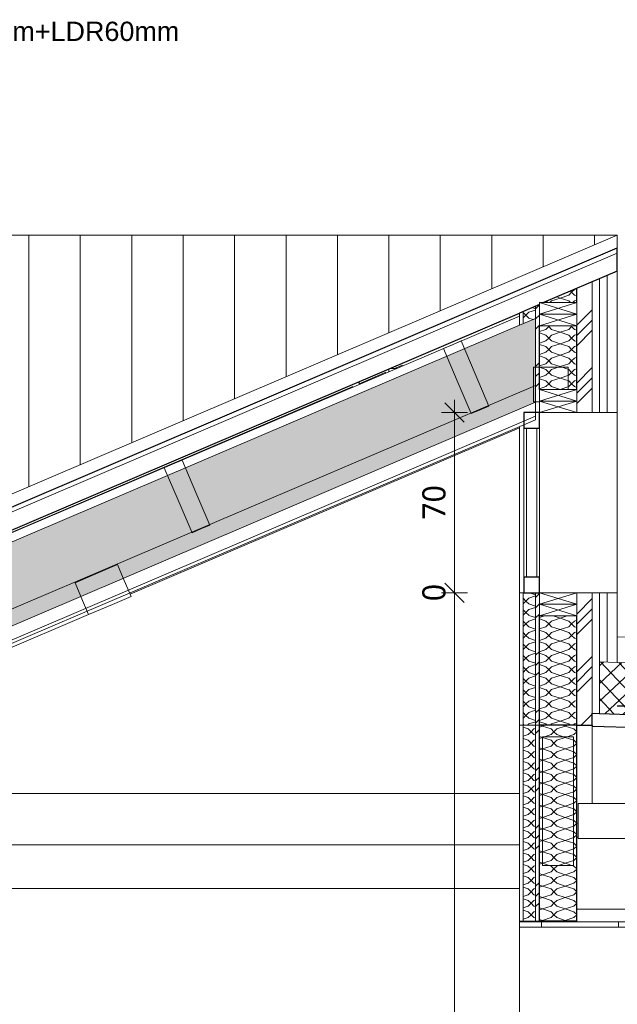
# Model space of a CAD drawing. Header units: millimetres. Extents: x -21851 to 219842, y -3161 to 6433.
# Tile 56 of 81: x 144184 to 146508, y 2250 to 6077. Entities that reach past the tile are written whole.
import ezdxf

# ---------------------------------------------------------------- set-up
doc = ezdxf.new("R2010")
doc.units = ezdxf.units.MM
doc.linetypes.add('Caché', pattern=[3, 2, -1])
for name, color, linetype, lineweight in [('A-ANNO-DIMS', 211, 'Continuous', 9), ('A-ANNO-DIMS-50', 211, 'Continuous', 9), ('A-CLNG', 13, 'Continuous', 13), ('A-CLNG-FNSH', 13, 'Continuous', 13), ('A-CLNG-PATT', 13, 'Continuous', 13), ('A-DETL', 90, 'Continuous', 70), ('A-DETL-GENF', 92, 'Continuous', 13), ('A-GLAZ-CURT', 52, 'Continuous', 13), ('A-GLAZ-CWMG', 51, 'Continuous', 13), ('A-ROOF', 132, 'Continuous', 13), ('A-ROOF-FNSH', 132, 'Continuous', 13), ('A-ROOF-PATT', 132, 'Continuous', 13), ('A-WALL', 113, 'Continuous', 13), ('A-WALL-FNSH', 113, 'Continuous', 13), ('A-WALL-PATT', 111, 'Continuous', 13), ('G-ANNO-TEXT', 231, 'Continuous', 9), ('I-WALL', 2, 'Continuous', 13), ('S-BEAM', 12, 'Continuous', 13)]:
    doc.layers.add(name, color=color, linetype=linetype, lineweight=lineweight)
doc.styles.add('Arial', font='arial.ttf', dxfattribs={"height": 75})
doc.styles.add('Trebuchet MS', font='trebuc.ttf', dxfattribs={"height": 90})
doc.dimstyles.new('Cotes100e_Intérieur', dxfattribs={"dimscale": 304.8, "dimtxt": 92.785582, "dimasz": 0.246063, "dimexe": 0.164042, "dimexo": 0.0625, "dimgap": 0.032808, "dimtad": 1, "dimdec": 0, "dimlfac": 0.1, "dimzin": 0, "dimdsep": 46, "dimtxsty": 'Trebuchet MS', "dimblk1": 'OBLIQUE', "dimblk2": 'OBLIQUE', "dimsah": 1, "dimcen": 0.09, "dimdle": 0.164042, "dimazin": 0, "dimtfac": 1, "dimtdec": 4, "dimtix": 1, "dimtmove": 0, "dimatfit": 3, "dimfxl": 0.164042, "dimfxlon": 1, "dimtvp": 1, "dimtolj": 1, "dimtzin": 0, "dimarcsym": 2})
pattern_1 = [(201.9, (129851.604, 3993.56), (-151.52924, -128.66554), [15.715, -110.008]), (201.9, (129790.42, 3935.09), (-151.52924, -128.66554), [15.715, -110.008]), (201.9, (129810.72, 4011), (-151.52924, -128.66554), [15.715, -110.008]), (201.9, (129749.534, 3952.53), (-151.52924, -128.66554), [15.715, -110.008]), (228.465, (129837.022, 3987.698), (-221.286923, -292.20947), [35.141, -245.986]), (228.465, (129813.72, 3961.393), (-221.286923, -292.20947), [35.141, -245.986]), (228.465, (129796.137, 4005.138), (-221.286923, -292.20947), [35.141, -245.986]), (228.465, (129772.835, 3978.833), (-221.286923, -292.20947), [35.141, -245.986]), (291.9, (129810.864, 3926.37), (-12.01426, 198.42276), [15.715, -110.008]), (291.9, (129810.72, 4011), (-12.01426, 198.42276), [15.715, -110.008]), (291.9, (129769.98, 3943.81), (-12.01426, 198.42276), [15.715, -110.008]), (291.9, (129769.83, 4028.44), (-12.01426, 198.42276), [15.715, -110.008]), (265.335, (129813.72, 3961.393), (57.74294, 361.96689), [35.141, -245.986]), (265.335, (129816.58, 3996.418), (57.74294, 361.96689), [35.141, -245.986]), (265.335, (129772.835, 3978.833), (57.74294, 361.96689), [35.141, -245.986]), (265.335, (129775.693, 4013.858), (57.74294, 361.96689), [35.141, -245.986])]
pattern_2 = [(135, (146350.23, 2953.74), (-177.8, 88.9), [15.715, -110.008]), (135, (146272.445, 2987.08), (-177.8, 88.9), [15.715, -110.008]), (135, (146350.23, 2998.19), (-177.8, 88.9), [15.715, -110.008]), (135, (146272.445, 3031.53), (-177.8, 88.9), [15.715, -110.008]), (161.565, (146339.12, 2964.856), (-355.5996, 88.8998), [35.141, -245.986]), (161.565, (146305.782, 2975.968), (-355.5996, 88.8998), [35.141, -245.986]), (161.565, (146339.12, 3009.305), (-355.5996, 88.8998), [35.141, -245.986]), (161.565, (146305.783, 3020.417), (-355.5996, 88.8998), [35.141, -245.986]), (225, (146272.445, 2964.855), (177.8, 88.9), [15.715, -110.008]), (225, (146350.23, 2998.19), (177.8, 88.9), [15.715, -110.008]), (225, (146272.445, 3009.305), (177.8, 88.9), [15.715, -110.008]), (225, (146350.23, 3042.64), (177.8, 88.8996), [15.715, -110.008]), (198.435, (146305.782, 2975.968), (355.5996, 88.8998), [35.141, -245.986]), (198.435, (146339.12, 2987.08), (355.5996, 88.8998), [35.141, -245.986]), (198.435, (146305.783, 3020.417), (355.5996, 88.8998), [35.141, -245.986]), (198.435, (146339.12, 3031.53), (355.5996, 88.8998), [35.141, -245.986])]
pattern_3 = [(45, (131213.12, 3183.11), (-112.2532, 112.2532), []), (45, (131252.8, 3183.11), (0, 224.5064), []), (45, (131173.43, 3183.11), (0, 224.5064), [])]
pattern_4 = [(135, (146508.23, 4217.43), (-177.8, 88.8996), [15.715, -110.008]), (135, (146430.445, 4250.77), (-177.8, 88.8996), [15.715, -110.008]), (135, (146508.23, 4261.88), (-177.8, 88.8996), [15.715, -110.008]), (135, (146430.445, 4295.22), (-177.8, 88.8996), [15.715, -110.008]), (161.565, (146497.12, 4228.543), (-355.5996, 88.89985), [35.141, -245.986]), (161.565, (146463.782, 4239.655), (-355.5996, 88.89985), [35.141, -245.986]), (161.565, (146497.12, 4272.993), (-355.5996, 88.89985), [35.141, -245.986]), (161.565, (146463.782, 4284.105), (-355.5996, 88.89985), [35.141, -245.986]), (225, (146430.445, 4228.54), (177.8, 88.8996), [15.715, -110.008]), (225, (146508.23, 4261.88), (177.8, 88.8996), [15.715, -110.008]), (225, (146430.445, 4272.99), (177.8, 88.8996), [15.715, -110.008]), (225, (146508.23, 4306.33), (177.8, 88.8996), [15.715, -110.008]), (198.435, (146463.782, 4239.655), (355.5996, 88.89985), [35.141, -245.986]), (198.435, (146497.12, 4250.768), (355.5996, 88.89985), [35.141, -245.986]), (198.435, (146463.782, 4284.105), (355.5996, 88.89985), [35.141, -245.986]), (198.435, (146497.12, 4295.218), (355.5996, 88.89985), [35.141, -245.986])]

# ---------------------------------------------------------------- blocks, each defined once
blk = doc.blocks.new('Family - IfcBeam - PANNE-251776-COUPE KK_50')
at = {"layer": 'S-BEAM', "color": 10, "lineweight": 18}
for p, q in [((19884.1, 4670.6), (19884.1, 4667.4)), ((19876.5, 4667.4), (19884.1, 4667.4)), ((19884.1, 4667.4), (19884.1, 4659.1))]:
    blk.add_line(p, q, dxfattribs=at)
blk = doc.blocks.new('Family - IfcBeam - PANNE-251898-COUPE KK_50')
at = {"layer": 'S-BEAM', "color": 10, "lineweight": 18}
for p, q in [((19195.8, 4365.4), (19161.3, 4350.7)), ((19249.7, 4239), (19195.8, 4365.4)), ((19161.3, 4350.7), (19126.8, 4336)), ((19126.8, 4336), (19180.8, 4209.4)), ((19303.7, 4112.4), (19249.7, 4239)), ((19180.8, 4209.4), (19234.7, 4083)), ((19234.7, 4083), (19269.2, 4097.7)), ((19269.2, 4097.7), (19303.7, 4112.4))]:
    blk.add_line(p, q, dxfattribs=at)
blk = doc.blocks.new('Family - IfcBeam - POUTRE-252108-COUPE KK_50')
at = {"layer": 'S-BEAM', "color": 10, "lineweight": 18}
for p, q in [((20790.6, 3331.9), (20730.6, 3333.7)), ((20736.6, 2953.4), (20730.6, 2953.5))]:
    blk.add_line(p, q, dxfattribs=at)
blk = doc.blocks.new('Family - IfcBeam - POUTRE-252116-COUPE KK_50')
at = {"layer": 'S-BEAM', "color": 10, "lineweight": 18}
for p, q in [((19999.7, 4720.1), (19999.7, 4708.4)), ((20002.5, 4721.3), (20029.8, 4721.3))]:
    blk.add_line(p, q, dxfattribs=at)
blk = doc.blocks.new('Family - IfcBeam - PANNE-252136-COUPE KK_50')
at = {"layer": 'S-BEAM', "color": 10, "lineweight": 18}
for p, q in [((20281.5, 4828.5), (20247.3, 4813.9)), ((20335.9, 4700.9), (20281.5, 4828.5)), ((20247.3, 4813.9), (20212.5, 4799.1)), ((20212.5, 4799.1), (20266, 4673.7)), ((20266, 4673.7), (20320.4, 4546.1)), ((20389.4, 4575.5), (20335.9, 4700.9)), ((20320.4, 4546.1), (20354.6, 4560.7)), ((20354.6, 4560.7), (20389.4, 4575.5))]:
    blk.add_line(p, q, dxfattribs=at)
blk = doc.blocks.new('Family - IfcBeam - POUTRE-252240-COUPE KK_50')
at = {"layer": 'S-BEAM', "color": 10, "lineweight": 18}
for p, q in [((20022.7, 4721.3), (20052.9, 4734.2)), ((19884.1, 4662), (19988.6, 4706.7)), ((17149.4, 3493.1), (19859.6, 4651.5)), ((16711.4, 3306), (17125.6, 3483)), ((15717.2, 2881), (15769.3, 2903.3)), ((15759.3, 2751.1), (15717.2, 2881)), ((15717.2, 2881), (15776.2, 2881)), ((15776.2, 2881), (15778.4, 2882)), ((15818.3, 2751.1), (15776.2, 2881)), ((15759.3, 2751.1), (15818.3, 2751.1)), ((15834.2, 2751.1), (15818.3, 2751.1))]:
    blk.add_line(p, q, dxfattribs=at)
blk = doc.blocks.new('Family - IfcBeam - CVT-252314-COUPE KK_50')
at = {"layer": 'S-BEAM', "color": 10, "lineweight": 18}
for p, q in [((18944.8, 3959.3), (18851.7, 3919.6)), ((18967.4, 3906.3), (18944.8, 3959.3)), ((18851.7, 3919.6), (18779.6, 3888.9)), ((18997.7, 3835.2), (18967.4, 3906.3)), ((18779.6, 3888.9), (18809, 3819.9)), ((18926, 3804.6), (18997.7, 3835.2)), ((18809, 3819.9), (18832.5, 3764.7)), ((18832.5, 3764.7), (18926, 3804.6)), ((18832.5, 3764.7), (16793.4, 2894.9)), ((16734.9, 2870), (16711.4, 2860))]:
    blk.add_line(p, q, dxfattribs=at)
blk = doc.blocks.new('Family - IfcBeam - POUTRE-252352-COUPE KK_50')
at = {"layer": 'S-BEAM', "color": 10, "lineweight": 18}
for p, q in [((20507.6, 3070), (17203.8, 3070)), ((20507.6, 2870), (16793.4, 2870))]:
    blk.add_line(p, q, dxfattribs=at)
blk = doc.blocks.new('Family - IfcBeam - POUTRE-252412-COUPE KK_50')
at = {"layer": 'S-BEAM', "color": 10, "lineweight": 18}
for p, q in [((20507.6, 4925.1), (18110.1, 3902.4)), ((18993.8, 3844.4), (20507.6, 4490.2)), ((18041.1, 3872.9), (17024.5, 3439.2)), ((16955.5, 3409.8), (16711.4, 3305.7)), ((16428.4, 3185), (15838.1, 2933.2)), ((15847.6, 2719.8), (16357.3, 2719.8)), ((16357.3, 2719.8), (16428.4, 2750.1))]:
    blk.add_line(p, q, dxfattribs=at)
blk = doc.blocks.new('Family - IfcBeam - POUTRE-252460-COUPE KK_50')
at = {"layer": 'S-BEAM', "color": 10, "lineweight": 18}
for p, q in [((20701.4, 3290), (20598.1, 3290)), ((20598.1, 3290), (20598.1, 3220.7)), ((20718.1, 3290), (20701.4, 3290)), ((20718.1, 2859.3), (20718.1, 3290)), ((20598.1, 3220.7), (20598.1, 2790)), ((20718.1, 2790), (20718.1, 2859.3)), ((20598.1, 2790), (20614.7, 2790)), ((20614.7, 2790), (20718.1, 2790))]:
    blk.add_line(p, q, dxfattribs=at)
blk = doc.blocks.new('Family - IfcBeam - CVT-252492-COUPE KK_50')
at = {"layer": 'S-BEAM', "color": 10, "lineweight": 18}
for p, q in [((20850.8, 3030), (20736.6, 3030)), ((20736.6, 3030), (20736.6, 2963.5)), ((20961.6, 3030), (20850.8, 3030)), ((20961.6, 2961.5), (20961.6, 3030)), ((20736.6, 2963.5), (20736.6, 2895)), ((20961.6, 2895), (20961.6, 2961.5)), ((20736.6, 2895), (20847.4, 2895)), ((20847.4, 2895), (20961.6, 2895))]:
    blk.add_line(p, q, dxfattribs=at)
blk = doc.blocks.new('Family - IfcBeam - CVT-252530-COUPE KK_50')
at = {"layer": 'S-BEAM', "color": 10, "lineweight": 18}
for p, q in [((20631.1, 4726.4), (20563.1, 4726.4)), ((20563.1, 4726.4), (20563.1, 4659.4)), ((20698.1, 4726.4), (20631.1, 4726.4)), ((20698.1, 4658.3), (20698.1, 4726.4)), ((20563.1, 4659.4), (20563.1, 4591.3)), ((20698.1, 4640), (20698.1, 4658.3)), ((20563.1, 4591.3), (20585.6, 4591.3))]:
    blk.add_line(p, q, dxfattribs=at)
blk = doc.blocks.new('GROUPE SCOLAIRE ST JULIEN - PRO - Ind A_importrevit_ifc-3-COUPE KK_50')
at = {"layer": 'S-BEAM', "color": 10, "lineweight": 18}
for name in ['Family - IfcBeam - POUTRE-252412-COUPE KK_50', 'Family - IfcBeam - PANNE-252136-COUPE KK_50', 'Family - IfcBeam - POUTRE-252240-COUPE KK_50', 'Family - IfcBeam - POUTRE-252116-COUPE KK_50', 'Family - IfcBeam - CVT-252530-COUPE KK_50', 'Family - IfcBeam - PANNE-251776-COUPE KK_50', 'Family - IfcBeam - PANNE-251898-COUPE KK_50', 'Family - IfcBeam - CVT-252314-COUPE KK_50', 'Family - IfcBeam - POUTRE-252108-COUPE KK_50', 'Family - IfcBeam - POUTRE-252460-COUPE KK_50', 'Family - IfcBeam - POUTRE-252352-COUPE KK_50', 'Family - IfcBeam - CVT-252492-COUPE KK_50']:
    blk.add_blockref(name, (0, 0), dxfattribs=at)
blk = doc.blocks.new('Panneau système - Vitré-8524257-COUPE KK_50')
at = {"layer": 'A-GLAZ-CURT', "color": 30}
for p, q in [((20575.6, 4490), (20535.6, 4490)), ((20535.6, 4490), (20535.6, 3910)), ((20575.6, 3910), (20575.6, 4490)), ((20535.6, 3910), (20575.6, 3910))]:
    blk.add_line(p, q, dxfattribs=at)
blk = doc.blocks.new('Meneau rectangulaire - 60 x 60mm-8524253-COUPE KK_50')
at = {"layer": 'A-GLAZ-CWMG', "color": 20, "lineweight": 25}
for p, q in [((20585.6, 3910), (20525.6, 3910)), ((20525.6, 3910), (20525.6, 3850)), ((20585.6, 3850), (20585.6, 3910)), ((20525.6, 3850), (20585.6, 3850))]:
    blk.add_line(p, q, dxfattribs=at)
blk = doc.blocks.new('Meneau rectangulaire - 60 x 60mm-8524255-COUPE KK_50')
at = {"layer": 'A-GLAZ-CWMG', "color": 20, "lineweight": 25}
for p, q in [((20585.6, 4550), (20525.6, 4550)), ((20525.6, 4550), (20525.6, 4490)), ((20585.6, 4490), (20585.6, 4550)), ((20525.6, 4490), (20585.6, 4490))]:
    blk.add_line(p, q, dxfattribs=at)
blk = doc.blocks.new('Meneau rectangulaire - 60 x 60mm-8077803-COUPE KK_50')
at = {"layer": 'A-GLAZ-CWMG', "color": 30}
for p, q in [((2053.1, 4400), (2053.1, 3820)), ((2113.1, 4400), (2113.1, 3820))]:
    blk.add_line(p, q, dxfattribs=at)
blk = doc.blocks.new('STR_RECTANGLE - Croix 45x145-8086014-COUPE KK_50')
at = {"layer": 'A-DETL-GENF'}
for p, q in [((-11686, 245), (-11686, 200)), ((-11686, 245), (-11686, 200)), ((-11541, 200), (-11686, 245)), ((-11686, 200), (-11541, 245)), ((-11541, 200), (-11541, 245)), ((-11541, 200), (-11541, 245)), ((-11686, 200), (-11541, 200)), ((-11686, 200), (-11541, 200))]:
    blk.add_line(p, q, dxfattribs=at)
blk = doc.blocks.new('STR_RECTANGLE - Croix 45x145-V40-COUPE KK_50')
at = {"layer": 'A-DETL-GENF'}
for p, q in [((-11541, 290), (-11686, 290)), ((-11686, 290), (-11686, 245)), ((-11686, 290), (-11686, 245)), ((-11541, 290), (-11686, 290)), ((-11541, 245), (-11686, 290)), ((-11686, 245), (-11541, 290)), ((-11541, 245), (-11541, 290)), ((-11541, 245), (-11541, 290)), ((-11686, 245), (-11541, 245)), ((-11686, 245), (-11541, 245))]:
    blk.add_line(p, q, dxfattribs=at)
blk = doc.blocks.new('DIMBLOCK30-COUPE KK_50')
at = {"layer": 'A-ANNO-DIMS-50'}
for p, q in [((145875, 4600), (145875, 3850)), ((145875, 4550), (145837.5, 4587.5)), ((145875, 4550), (145825, 4550)), ((145875, 4550), (145912.5, 4512.5)), ((145875, 4550), (145925, 4550)), ((145875, 3850), (145837.5, 3887.5)), ((145875, 3850), (145825, 3850)), ((145875, 3850), (145912.5, 3812.5)), ((145875, 3850), (145925, 3850))]:
    blk.add_line(p, q, dxfattribs=at)
at = {"layer": 'A-ANNO-DIMS-50', "color": 0, "insert": (145749.9, 4133.9), "char_height": 90, "width": 158.522, "attachment_point": 1, "rotation": 90, "line_spacing_factor": 1.048425, "style": 'Trebuchet MS'}
blk.add_mtext('70', dxfattribs=at)
blk = doc.blocks.new('_Oblique')
at = {"color": 0, "linetype": 'ByBlock', "lineweight": -2}
blk.add_line((-0.5, -0.5), (0.5, 0.5), dxfattribs=at)
blk = doc.blocks.new('DIMBLOCK31-COUPE KK_50')
at = {"layer": 'A-ANNO-DIMS-50'}
for q in [(145837.5, 3887.5), (145837.5, 3887.5), (145825, 3850), (145825, 3850), (145875, 3850), (145912.5, 3812.5), (145925, 3850), (145912.5, 3812.5), (145925, 3850)]:
    blk.add_line((145875, 3850), q, dxfattribs=at)
at = {"layer": 'A-ANNO-DIMS-50', "color": 0, "insert": (145749.9, 3817), "char_height": 90, "width": 79.261, "attachment_point": 1, "rotation": 90, "line_spacing_factor": 1.048425, "style": 'Trebuchet MS'}
blk.add_mtext('0', dxfattribs=at)
blk = doc.blocks.new('DIMBLOCK32-COUPE KK_50')
at = {"layer": 'A-ANNO-DIMS-50'}
for p, q in [((145875, 3850), (145837.5, 3887.5)), ((145875, 3850), (145825, 3850)), ((145875, 3850), (145875, -50)), ((145875, 3850), (145912.5, 3812.5)), ((145875, 3850), (145925, 3850)), ((145875, 0), (145825, 0)), ((145875, 0), (145837.5, 37.5)), ((145875, 0), (145912.5, -37.5)), ((145875, 0), (145925, 0))]:
    blk.add_line(p, q, dxfattribs=at)
at = {"layer": 'A-ANNO-DIMS-50', "color": 0, "insert": (145749.9, 1825.9), "char_height": 90, "width": 237.783, "attachment_point": 1, "rotation": 90, "line_spacing_factor": 1.048425, "style": 'Trebuchet MS'}
blk.add_mtext('385', dxfattribs=at)

msp = doc.modelspace()

# ---------------------------------------------------------------- hatches: boundary and pattern name
at = {"layer": 'A-CLNG-PATT'}
h = msp.add_hatch(dxfattribs=at)
h.set_pattern_fill('FP_93', color=30, style=0, pattern_type=2)
h.set_pattern_definition([(90, (131213.12, 3183.1), (-300, 2e-14), [])])
h.paths.add_polyline_path([(158337.7, 2550), (158428.3, 2550), (158428.3, 2570), (146127.2, 2570), (146127.2, 2550), (157417.5, 2550)])
at = {"layer": 'A-ROOF-PATT'}
h = msp.add_hatch(dxfattribs=at)
h.set_pattern_fill('FP_83', color=30, style=0, pattern_type=2)
h.set_pattern_definition([(90, (125619.65, -2101.1), (-200, 1e-14), [])])
h.paths.add_polyline_path([(138551.7, 2840), (140893.1, 2840), (146508.2, 5240), (127574.8, 5240), (133188.4, 2840), (138091.5, 2840)])
h = msp.add_hatch(dxfattribs=at)
h.set_pattern_fill('FP_87', color=30, angle=-135, style=0, pattern_type=2)
h.set_pattern_definition(pattern_1)
h.paths.add_polyline_path([(131810.4, 2897.1), (131810.4, 3158.1), (127892.8, 4829.1), (127892.8, 4568.1), (131764.6, 2916.7)])
h.paths.add_polyline_path([(142271.1, 2983.7), (146190.2, 4655.4), (146190.2, 4916.3), (142271.1, 3244.6), (142271.1, 2997.7)])
h = msp.add_hatch(dxfattribs=at)
h.set_pattern_fill('FP_87', color=30, angle=-135, style=0, pattern_type=2)
h.set_pattern_definition(pattern_1)
h.paths.add_polyline_path([(131810.4, 2831.9), (131810.4, 2897.1), (127892.8, 4568.1), (127892.8, 4502.9), (131765.4, 2851.1)])
h.paths.add_polyline_path([(142271.1, 2918.5), (146190.2, 4590.2), (146190.2, 4655.4), (142271.1, 2983.7), (142271.1, 2931.8)])
h = msp.add_hatch(dxfattribs=at)
h.set_pattern_fill('FP_89', color=30, angle=-135, style=0, pattern_type=2)
h.set_pattern_definition([(223.22, (148395.524, 3620.08), (34.2401, -36.4365), []), (313.22, (148395.524, 3620.08), (36.4365, 34.2401), [])])
h.paths.add_polyline_path([(150292.8, 3261), (150292.8, 3461.1), (146439.2, 3580.8), (146439.2, 3380.7), (150285.3, 3261.2)])
at = {"layer": 'A-WALL-PATT'}
h = msp.add_hatch(dxfattribs=at)
h.set_pattern_fill('FP_79', color=30, style=0, pattern_type=2)
h.set_pattern_definition(pattern_3)
h.paths.add_polyline_path([(146410.2, 3334.9), (146410.2, 3850), (146350.2, 3850), (146350.2, 3334.9), (146374.1, 3334.9)])
h.paths.add_polyline_path([(146350.2, 4550), (146410.2, 4550), (146410.2, 5058.1), (146350.2, 5032.5), (146350.2, 4595)])
h = msp.add_hatch(dxfattribs=at)
h.set_pattern_fill('FP_99', color=30, angle=225, style=0, pattern_type=2)
h.set_pattern_definition(pattern_4)
h.paths.add_polyline_path([(146350.2, 3334.9), (146350.2, 3760), (146205.2, 3760), (146205.2, 3334.9)])
h.paths.add_polyline_path([(146205.2, 4640), (146350.2, 4640), (146350.2, 4887.5), (146205.2, 4887.5), (146205.2, 4645.2)])
h.paths.add_polyline_path([(146221.6, 4977.5), (146350.2, 4977.5), (146350.2, 5032.5)])
h = msp.add_hatch(dxfattribs=at)
h.set_pattern_fill('FP_99', color=30, angle=225, style=0, pattern_type=2)
h.set_pattern_definition(pattern_4)
h.paths.add_polyline_path([(146190.2, 3334.9), (146190.2, 3850), (146142.2, 3850), (146142.2, 3334.9)])
h.paths.add_polyline_path([(146142.2, 4895.8), (146190.2, 4916.3), (146190.2, 4964.1), (146142.2, 4943.6), (146142.2, 4908.8)])
h = msp.add_hatch(dxfattribs=at)
h.set_pattern_fill('FP_79', color=30, style=0, pattern_type=2)
h.set_pattern_definition(pattern_3)
h.paths.add_polyline_path([(146205.2, 3334.9), (146205.2, 3850), (146190.2, 3850), (146190.2, 3334.9)])
h.paths.add_polyline_path([(146190.2, 4550), (146205.2, 4550), (146205.2, 4970.5), (146190.2, 4964.1), (146190.2, 4590.2)])
h = msp.add_hatch(dxfattribs=at)
h.set_pattern_fill('FP_95', color=30, angle=225, style=0, pattern_type=2)
h.set_pattern_definition(pattern_2)
h.paths.add_polyline_path([(146142.2, 2572.6), (146190.2, 2572.6), (146190.2, 3334.9), (146142.2, 3334.9), (146142.2, 2800)])
h = msp.add_hatch(dxfattribs=at)
h.set_pattern_fill('FP_79', color=30, style=0, pattern_type=2)
h.set_pattern_definition(pattern_3)
h.paths.add_polyline_path([(146190.2, 2572.6), (146205.2, 2572.6), (146205.2, 3334.9), (146190.2, 3334.9), (146190.2, 2800)])
h = msp.add_hatch(dxfattribs=at)
h.set_pattern_fill('FP_95', color=30, angle=225, style=0, pattern_type=2)
h.set_pattern_definition(pattern_2)
h.paths.add_polyline_path([(146205.2, 2572.6), (146350.2, 2572.6), (146350.2, 3334.9), (146205.2, 3334.9), (146205.2, 2800)])

# ---------------------------------------------------------------- linework, layer by layer
at = {"layer": 'A-CLNG', "color": 30}
for p, q in [((158428.3, 2620), (146350.2, 2620)), ((146127.2, 2572.6), (146127.2, 2570)), ((146205.2, 2572.6), (146127.2, 2572.6)), ((158428.3, 2570), (146127.2, 2570))]:
    msp.add_line(p, q, dxfattribs=at)
at = {"layer": 'A-CLNG', "color": 20, "lineweight": 25}
msp.add_line((146350.2, 2572.6), (146205.2, 2572.6), dxfattribs=at)
at = {"layer": 'A-CLNG-FNSH', "color": 30}
for p, q in [((146127.2, 2570), (146127.2, 2550)), ((146127.2, 2550), (158428.3, 2550))]:
    msp.add_line(p, q, dxfattribs=at)
at = {"layer": 'A-DETL', "linetype": 'Caché', "lineweight": 25}
msp.add_line((146508.2, 3410.5), (146733.2, 3410.5), dxfattribs=at)
at = {"layer": 'A-ROOF', "color": 30}
for p, q in [((127574.8, 5240), (146508.2, 5240)), ((140893.1, 2770), (146508.2, 5170)), ((146127.2, 4889.4), (142331.1, 3270.2)), ((142271.1, 2983.7), (146190.2, 4655.4)), ((142316.1, 2937.7), (146190.2, 4590.2)), ((142316.1, 2883.3), (146190.2, 4535.8)), ((146508.2, 3678.7), (146508.2, 3578.7)), ((146508.2, 3578.7), (150292.8, 3461.1))]:
    msp.add_line(p, q, dxfattribs=at)
at = {"layer": 'A-ROOF', "color": 20, "lineweight": 25}
for p, q in [((140893.1, 2790), (146508.2, 5190)), ((146508.2, 5100), (146508.2, 5190)), ((142331.1, 3314.6), (146127.2, 4937.2)), ((146439.2, 3380.7), (150292.8, 3261)), ((146410.2, 3334.9), (146410.2, 3331.6)), ((146410.2, 3331.6), (150292.8, 3210.9))]:
    msp.add_line(p, q, dxfattribs=at)
at = {"layer": 'A-ROOF-FNSH', "color": 30}
for p, q in [((146508.2, 5240), (140893.1, 2840)), ((146508.2, 5190), (146508.2, 5240)), ((142331.1, 2875.6), (146190.2, 4521.7)), ((146190.2, 4521.7), (146190.2, 4550)), ((150292.8, 3561.1), (146508.2, 3678.7))]:
    msp.add_line(p, q, dxfattribs=at)
at = {"layer": 'A-WALL', "color": 20, "lineweight": 25}
for p, q in [((146508.2, 5100), (146221.6, 4977.5)), ((146350.2, 4977.5), (146350.2, 5032.5)), ((146205.2, 4970.5), (146127.2, 4937.2)), ((146205.2, 4640), (146205.2, 4887.5)), ((146350.2, 4640), (146350.2, 4887.5)), ((146205.2, 2572.6), (146205.2, 3760)), ((146350.2, 2572.6), (146350.2, 3760)), ((146410.2, 3381.6), (146439.2, 3380.7)), ((146410.2, 3334.9), (146410.2, 3381.6)), ((146350.2, 3334.9), (146205.2, 3334.9))]:
    msp.add_line(p, q, dxfattribs=at)
at = {"layer": 'A-WALL', "color": 30}
for p, q in [((146410.2, 4550), (146410.2, 5058.1)), ((146439.2, 4550), (146439.2, 5070.5)), ((146468.2, 4550), (146468.2, 5082.9)), ((146142.2, 4895.8), (146142.2, 4943.6)), ((146190.2, 4964.1), (146190.2, 4550)), ((146127.2, 4889.4), (146190.2, 4916.3)), ((146350.2, 4550), (146439.2, 4550)), ((146508.2, 4550), (146508.2, 3850)), ((146127.2, 3850), (146127.2, 4494.8)), ((146142.2, 2572.6), (146142.2, 3850)), ((146190.2, 2572.6), (146190.2, 3850)), ((146439.2, 3850), (146350.2, 3850)), ((146410.2, 3381.6), (146410.2, 3850)), ((146439.2, 3380.7), (146439.2, 3850)), ((146468.2, 3579.9), (146468.2, 3850)), ((146439.2, 3580.8), (146508.2, 3578.7)), ((146350.2, 3334.9), (146410.2, 3334.9)), ((146350.2, 2900), (146356.2, 2900)), ((146127.2, 23.7), (146127.2, 2550))]:
    msp.add_line(p, q, dxfattribs=at)
at = {"layer": 'A-WALL-FNSH', "color": 30}
for p, q in [((146508.2, 4550), (146508.2, 5100)), ((146127.2, 4937.2), (146127.2, 4889.4)), ((146190.2, 4550), (146205.2, 4550)), ((146439.2, 4550), (146508.2, 4550)), ((146127.2, 3850), (146127.2, 2572.6)), ((146205.2, 3850), (146127.2, 3850)), ((146508.2, 3850), (146439.2, 3850)), ((146508.2, 3678.7), (146508.2, 3850)), ((146205.2, 3334.9), (146127.2, 3334.9))]:
    msp.add_line(p, q, dxfattribs=at)
at = {"layer": 'I-WALL', "color": 30}
for p, q in [((146410.2, 3331.6), (146410.2, 3030)), ((142331.1, 2700), (146127.2, 2700))]:
    msp.add_line(p, q, dxfattribs=at)

# ---------------------------------------------------------------- block references
at = {"color": 50, "lineweight": 5}
msp.add_blockref('GROUPE SCOLAIRE ST JULIEN - PRO - Ind A_importrevit_ifc-3-COUPE KK_50', (125619.6, 0), dxfattribs=at)
at = {"layer": 'A-DETL-GENF'}
for name, p in [('STR_RECTANGLE - Croix 45x145-V40-COUPE KK_50', (157891.2, 4687.5)), ('STR_RECTANGLE - Croix 45x145-8086014-COUPE KK_50', (157891.2, 4687.5)), ('STR_RECTANGLE - Croix 45x145-V40-COUPE KK_50', (157891.2, 4350)), ('STR_RECTANGLE - Croix 45x145-8086014-COUPE KK_50', (157891.2, 4350)), ('STR_RECTANGLE - Croix 45x145-V40-COUPE KK_50', (157891.2, 3560)), ('STR_RECTANGLE - Croix 45x145-8086014-COUPE KK_50', (157891.2, 3560))]:
    msp.add_blockref(name, p, dxfattribs=at)
at = {"layer": 'A-GLAZ-CURT', "color": 30}
msp.add_blockref('Panneau système - Vitré-8524257-COUPE KK_50', (125619.6, 0), dxfattribs=at)
at = {"layer": 'A-GLAZ-CWMG', "color": 30}
for name, p in [('Meneau rectangulaire - 60 x 60mm-8524255-COUPE KK_50', (125619.6, 0)), ('Meneau rectangulaire - 60 x 60mm-8077803-COUPE KK_50', (144092.1, 90)), ('Meneau rectangulaire - 60 x 60mm-8524253-COUPE KK_50', (125619.6, 0))]:
    msp.add_blockref(name, p, dxfattribs=at)

# ---------------------------------------------------------------- texts
at = {"layer": 'G-ANNO-TEXT', "color": 7, "insert": (141992.1, 6069.6), "char_height": 75, "width": 3419.197, "attachment_point": 1, "style": 'Arial'}
msp.add_mtext('Charpente bois + Isolation fibres de bois 240mm+LDR60mm', dxfattribs=at)

# ---------------------------------------------------------------- dimensions: what is measured, and where the dimension line sits
at = {"layer": 'A-ANNO-DIMS'}
for base, p1, p2, override, picture, middle in [((145875, 3850), (145925, 4550), (145925, 3850), {"dimpost": '<>', "dimfxl": 700}, 'DIMBLOCK30-COUPE KK_50', (145819.2, 4200)), ((145875, 0), (145925, 3850), (145925, 0), {"dimpost": '<>', "dimfxl": 3850}, 'DIMBLOCK32-COUPE KK_50', (145819.2, 1925))]:
    dim = msp.add_linear_dim(base=base, p1=p1, p2=p2, angle=90, dimstyle='Cotes100e_Intérieur', override=override, dxfattribs=at)
    dim.commit()
    dim.dimension.update_dxf_attribs({"geometry": picture, "text_midpoint": middle})
dim = msp.add_linear_dim(base=(145925.013258, 3850), p1=(145925.013258, 3850), p2=(145925.013258, 3850), dimstyle='Cotes100e_Intérieur', override={"dimpost": '<>', "dimfxl": 9.09495e-13}, dxfattribs=at)
dim.commit()
dim.dimension.update_dxf_attribs({"geometry": 'DIMBLOCK31-COUPE KK_50', "text_midpoint": (145925.013258, 3905.7878769)})

doc.saveas('drawing.dxf')
